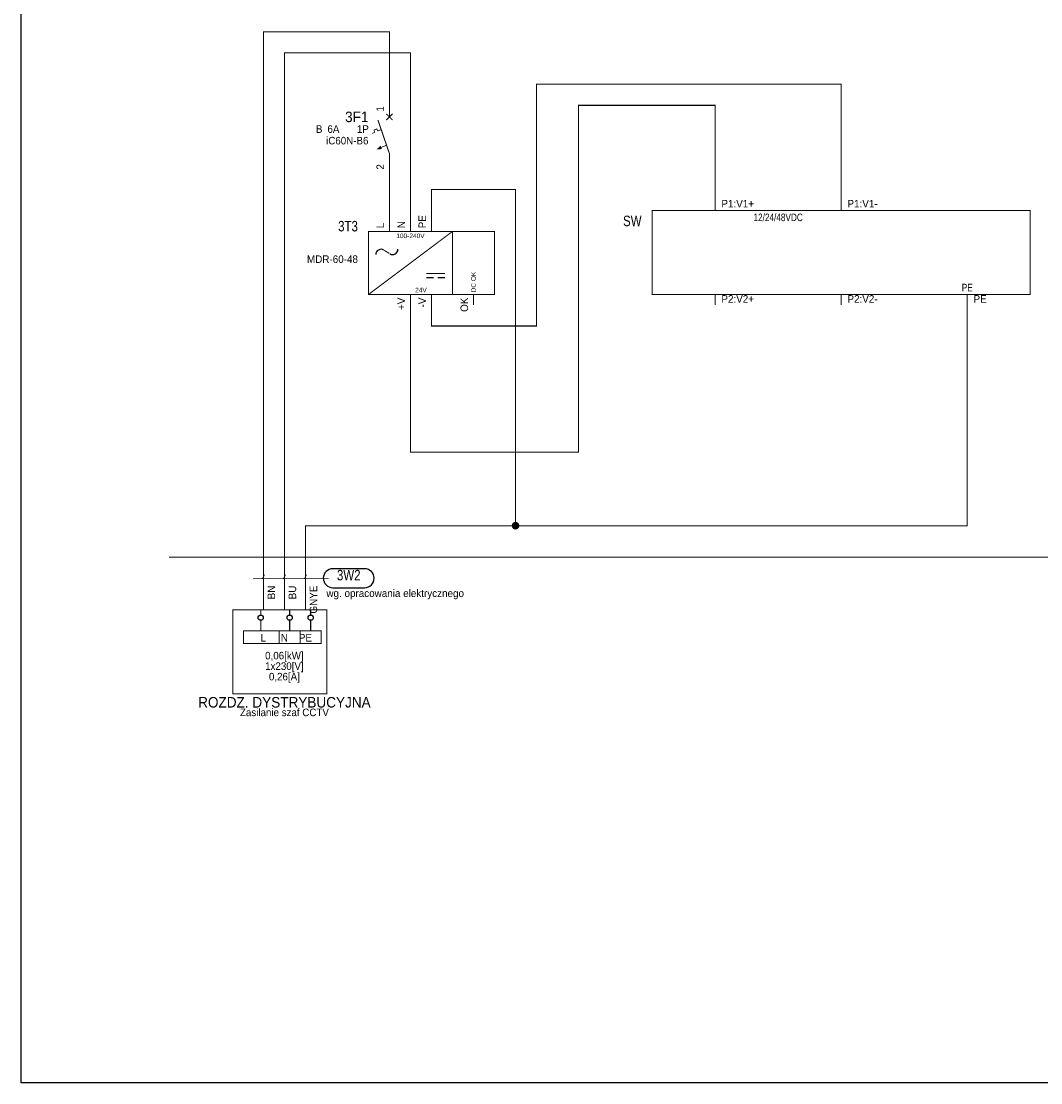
# Model space of a CAD drawing. Header units: millimetres. Extents: x -91 to 1961, y -1152 to 358.
# Tile 244 of 256: x 697 to 940, y -25 to 227. Entities that reach past the tile are written whole.
import ezdxf
from ezdxf.enums import TextEntityAlignment as Align

# ---------------------------------------------------------------- set-up
doc = ezdxf.new("R2010")
doc.units = ezdxf.units.MM
doc.header["$MEASUREMENT"] = 0
for name, pattern in [('1', [9, 7, -2]), ('10', [10, 5, -5]), ('2', [3, 1, -2]), ('9', [1.5, 0.5, -1])]:
    doc.linetypes.add(name, pattern=pattern)
doc.layers.get('0').update_dxf_attribs({"linetype": 'CONTINUOUS'})
doc.styles.add('ARIAL', font='ARIAL.ttf', dxfattribs={"height": 0.2})

# ---------------------------------------------------------------- blocks, each defined once
blk = doc.blocks.new('PCS0-17$2$0_STATE1', base_point=(312, 0))
at = {"color": 7, "linetype": 'Continuous', "const_width": 0.18}
blk.add_lwpolyline([(311.5, 0), (329.5, 0)], dxfattribs=at)
at = {"color": 7, "width": 0.784}
blk.add_attdef('', text='', height=2.5, dxfattribs=at).set_placement((309.5, 1.25), align=Align.TOP_RIGHT)
at = {"color": 7, "width": 1.96}
blk.add_attdef('PF0', text='', height=1, dxfattribs=at).set_placement((319.5, 0.5), align=Align.TOP_CENTER)
blk = doc.blocks.new('PCS3-0')
at = {"color": 7, "linetype": 'Continuous', "const_width": 0.25}
for points in [[(0, 0), (20.13, 0), (20.13, -20), (-2.26, -20), (-2.26, 0)], [(6.25, -5), (0.26, -5), (0.26, -8), (8.75, -8), (8.75, -5), (6.25, -5)]]:
    blk.add_lwpolyline(points, close=True, dxfattribs=at)
for points in [[(4.36, -1.25), (4.36, 0)], [(11.25, -1.25), (11.25, 0)], [(16.25, -1.25), (16.25, 0)], [(4.36, -2.5), (4.36, -5)], [(11.25, -2.5), (11.25, -5)], [(16.25, -2.5), (16.25, -5)], [(11.25, -5), (8.75, -5), (8.75, -8), (13.75, -8)], [(13.75, -5), (11.25, -5)], [(16.25, -5), (13.75, -5)], [(13.75, -8), (18.75, -8), (18.75, -5), (16.25, -5)], [(13.75, -5), (13.75, -8)]]:
    blk.add_lwpolyline(points, dxfattribs=at)
at = {"color": 7, "linetype": 'Continuous'}
for centre in [(4.36, -1.88), (11.25, -1.88), (16.25, -1.88)]:
    blk.add_circle(centre, 0.625, dxfattribs=at)
at = {"color": 5, "width": 0.924}
for tag, p in [('PN3', (3.03, -5.75)), ('PN4', (11.25, -5.75)), ('PN5', (16.25, -5.75)), ('', (10, -24.5))]:
    blk.add_attdef(tag, text='', height=1.8, dxfattribs=at).set_placement(p, align=Align.TOP_CENTER)
at = {"color": 7, "width": 0.924}
blk.add_attdef('', text='', height=2.5, dxfattribs=at).set_placement((10, -20.75), align=Align.TOP_CENTER)
blk = doc.blocks.new('PCS2-0_STATE1')
at = {"color": 7, "linetype": 'Continuous'}
for points, const_width in [([(0, 3.75), (0, 7.5)], 0.25), ([(0, -5), (-2.75, 3)], 0.25), ([(-0.75, 4.5), (0.75, 3)], 0.25), ([(-0.75, 3), (0.75, 4.5)], 0.25), ([(-3.5, 0.1), (-4.1, -0.2)], 0.18), ([(-2.8, 0.4), (-3, 0.9), (-3.7, 0.6), (-3.5, 0.1)], 0.18), ([(-2, 0.7), (-2.8, 0.4)], 0.18), ([(-0.691, -2.989), (-2.9, -3.9)], 0.18), ([(0, -5), (0, -10)], 0.25)]:
    blk.add_lwpolyline(points, dxfattribs=dict(at, const_width=const_width))
blk.add_solid([(-2.1, -3.1), (-3.1, -4), (-1.8, -3.9)], dxfattribs=at)
at = {"color": 5, "width": 0.933333, "flags": 1}
blk.add_attdef('PN0', text='', height=1.8, rotation=90, dxfattribs=at).set_placement((-0.75, 5), align=Align.BOTTOM_LEFT)
at = {"color": 7, "width": 0.924}
blk.add_attdef('', text='', height=2.5, dxfattribs=at).set_placement((-5, 5), align=Align.TOP_RIGHT)
at = {"color": 5, "width": 0.933333, "flags": 1}
blk.add_attdef('PN1', text='', height=1.8, rotation=90, dxfattribs=at).set_placement((-0.75, -7.5), align=Align.BOTTOM_RIGHT)
blk = doc.blocks.new('PCS7-0')
at = {"color": 7, "linetype": 'Continuous', "const_width": 0.25}
for points in [[(-10, 7.5), (-10, 10)], [(-5, 7.5), (-5, 10)], [(0, 7.5), (0, 10)], [(5, 7.5), (-15, -7.5)], [(5, -7.5), (5, 7.5)], [(-11.25, 3), (-10, 2.25)], [(-1.25, -2.5), (3.25, -2.5)], [(-1.25, -3.5), (0.5, -3.5)], [(1.5, -3.5), (3.25, -3.5)], [(-5, -10), (-5, -7.5)], [(0, -10), (0, -7.5)], [(10, -10), (10, -7.5)]]:
    blk.add_lwpolyline(points, dxfattribs=at)
blk.add_lwpolyline([(-15, -7.5), (15, -7.5), (15, 7.5), (-15, 7.5), (-15, -7.5)], close=True, dxfattribs=at)
at = {"color": 7, "linetype": 'Continuous'}
for centre, start, end in [((-12, 2), 60, 180), ((-9.25, 3.25), 240, 360)]:
    blk.add_arc(centre, 1.25, start, end, dxfattribs=at)
at = {"color": 5, "width": 0.933333}
for tag, p in [('PN0', (-10.75, 8.25)), ('PN1', (-5.75, 8.25)), ('PN2', (-0.75, 8.25))]:
    blk.add_attdef(tag, text='', height=1.8, rotation=90, dxfattribs=at).set_placement(p, align=Align.BOTTOM_LEFT)
at = {"color": 7, "width": 0.784}
blk.add_attdef('', text='', height=2.5, dxfattribs=at).set_placement((-17.5, 10), align=Align.TOP_RIGHT)
at = {"color": 5, "width": 0.933333}
for tag, p in [('PN3', (-5.75, -8.25)), ('PN4', (-0.75, -8.25)), ('PN5', (9.25, -8.25))]:
    blk.add_attdef(tag, text='', height=1.8, rotation=90, dxfattribs=at).set_placement(p, align=Align.BOTTOM_RIGHT)
blk = doc.blocks.new('PCS8-12')
at = {"color": 7, "linetype": 'Continuous', "const_width": 0.25}
blk.add_lwpolyline([(-45, 10), (45, 10), (45, -10), (-45, -10), (-45, 10)], close=True, dxfattribs=at)
for points in [[(-30, 12.5), (-30, 10)], [(0, 12.5), (0, 10)], [(-30, -12.5), (-30, -10)], [(0, -12.5), (0, -10)], [(30, -12.5), (30, -10)]]:
    blk.add_lwpolyline(points, dxfattribs=at)
at = {"color": 5, "width": 0.933333}
for tag, p in [('PN0', (-28.5, 12.5)), ('PN1', (1.5, 12.5))]:
    blk.add_attdef(tag, text='', height=1.8, dxfattribs=at).set_placement(p, align=Align.TOP_LEFT)
at = {"color": 7, "width": 0.784}
blk.add_attdef('', text='', height=2.5, dxfattribs=at).set_placement((-47.5, 8.75), align=Align.TOP_RIGHT)
at = {"color": 5, "width": 0.933333}
for tag, p in [('PN2', (-28.5, -12.5)), ('PN3', (1.5, -12.5)), ('PN4', (31.5, -12.5))]:
    blk.add_attdef(tag, text='', height=1.8, dxfattribs=at).set_placement(p, align=Align.BOTTOM_LEFT)

msp = doc.modelspace()

# ---------------------------------------------------------------- linework, layer by layer
at = {"color": 7, "true_color": 0xffffff}
msp.add_lwpolyline([(697.43, 259.24), (1115.65, 259.24), (1115.65, -25.1), (697.43, -25.1)], close=True, dxfattribs=at)
at = {"color": 7, "linetype": 'Continuous', "const_width": 0.25}
for points in [[(785.06, 208.41), (785.06, 224.91), (755.06, 224.91), (755.06, 94.91)], [(785.06, 190.91), (785.06, 179.91)], [(755.06, 87.41), (755.06, 94.91)]]:
    msp.add_lwpolyline(points, dxfattribs=at)
at = {"color": 5, "linetype": '1', "const_width": 0.25}
for points in [[(790.06, 179.91), (790.06, 219.91), (760.06, 219.91), (760.06, 94.91)], [(760.06, 87.41), (760.06, 94.91)]]:
    msp.add_lwpolyline(points, dxfattribs=at)
at = {"color": 7, "linetype": '9', "const_width": 0.25}
for points in [[(795.06, 159.91), (795.06, 154.91), (820.06, 154.91), (820.06, 212.41), (892.56, 212.41), (892.56, 184.91)], [(732.56, 99.91), (1020.06, 99.91)]]:
    msp.add_lwpolyline(points, dxfattribs=at)
at = {"color": 1, "linetype": '2', "const_width": 0.25}
msp.add_lwpolyline([(790.06, 159.91), (790.06, 124.91), (830.06, 124.91), (830.06, 207.41), (862.56, 207.41), (862.56, 184.91)], dxfattribs=at)
at = {"color": 3, "linetype": '10', "const_width": 0.25}
for points in [[(795.06, 179.91), (795.06, 187.41), (815.06, 187.41), (815.06, 107.41)], [(922.56, 159.91), (922.56, 107.41), (815.06, 107.41)], [(765.06, 94.91), (765.06, 107.41), (815.06, 107.41)], [(765.06, 87.41), (765.06, 94.91)]]:
    msp.add_lwpolyline(points, dxfattribs=at)
at = {"color": 3, "const_width": 1}
msp.add_lwpolyline([(815.46, 107.41), (815.45, 107.51), (815.41, 107.61), (815.34, 107.69), (815.26, 107.76), (815.17, 107.8), (815.06, 107.81), (814.96, 107.8), (814.86, 107.76), (814.78, 107.69), (814.72, 107.61), (814.68, 107.51), (814.66, 107.41), (814.68, 107.31), (814.72, 107.21), (814.78, 107.13), (814.86, 107.06), (814.96, 107.02), (815.06, 107.01), (815.17, 107.02), (815.26, 107.06), (815.34, 107.13), (815.41, 107.21), (815.45, 107.31), (815.46, 107.41)], close=True, dxfattribs=at)
at = {"color": 7}
for points in [[(779.16, 97.16), (771.56, 97.16)], [(771.56, 92.66), (779.16, 92.66)]]:
    msp.add_lwpolyline(points, dxfattribs=at)
at = {"color": 7, "linetype": 'Continuous'}
for centre, start, end in [((771.56, 94.91), 90, 270), ((779.16, 94.91), 270, 90)]:
    msp.add_arc(centre, 2.25, start, end, dxfattribs=at)

# ---------------------------------------------------------------- block references
ref = msp.add_blockref('PCS2-0_STATE1', (785.06, 200.91))
ref.add_attrib('', '3F1', dxfattribs={"color": 7, "height": 2.5, "style": 'ARIAL', "width": 0.924}).set_placement((780.06, 205.91), align=Align.TOP_RIGHT)
ref.add_attrib('DF1', '6A', dxfattribs={"color": 5, "height": 1.8, "style": 'ARIAL', "width": 0.924}).set_placement((770.31, 202.66), align=Align.TOP_LEFT)
ref.add_attrib('DF2', 'B', dxfattribs={"color": 5, "height": 1.8, "style": 'ARIAL', "width": 0.924}).set_placement((767.56, 202.66), align=Align.TOP_LEFT)
ref.add_attrib('DF3', '1P', dxfattribs={"color": 5, "height": 1.8, "style": 'ARIAL', "width": 0.924}).set_placement((777.31, 202.66), align=Align.TOP_LEFT)
ref.add_attrib('DF4', 'iC60N-B6', dxfattribs={"color": 5, "height": 1.8, "style": 'ARIAL', "width": 0.924}).set_placement((780.06, 199.91), align=Align.TOP_RIGHT)
ref.add_attrib('PN0', '1', dxfattribs={"color": 5, "height": 1.8, "rotation": 90, "style": 'ARIAL', "width": 0.933333}).set_placement((784.31, 205.91), align=Align.BOTTOM_LEFT)
ref.add_attrib('PN1', '2', dxfattribs={"color": 5, "height": 1.8, "rotation": 90, "style": 'ARIAL', "width": 0.933333}).set_placement((784.31, 193.41), align=Align.BOTTOM_RIGHT)
ref = msp.add_blockref('PCS8-12', (892.56, 172.41))
ref.add_attrib('', 'SW', dxfattribs={"color": 7, "height": 2.5, "style": 'ARIAL', "width": 0.784}).set_placement((845.06, 181.16), align=Align.TOP_RIGHT)
ref.add_attrib('PN0', 'P1:V1+', dxfattribs={"color": 5, "height": 1.8, "style": 'ARIAL', "width": 0.933333}).set_placement((864.06, 184.91), align=Align.TOP_LEFT)
ref.add_attrib('PF0', '12/24/48VDC', dxfattribs={"color": 5, "height": 1.8, "style": 'ARIAL', "width": 0.777778}).set_placement((877.56, 181.66), align=Align.TOP_CENTER)
ref.add_attrib('PN1', 'P1:V1-', dxfattribs={"color": 5, "height": 1.8, "style": 'ARIAL', "width": 0.933333}).set_placement((894.06, 184.91), align=Align.TOP_LEFT)
ref.add_attrib('PF1', '12/24/48VDC', dxfattribs={"color": 5, "height": 1.8, "style": 'ARIAL', "width": 0.777778}).set_placement((877.56, 181.66), align=Align.TOP_CENTER)
ref.add_attrib('PN2', 'P2:V2+', dxfattribs={"color": 5, "height": 1.8, "style": 'ARIAL', "width": 0.933333}).set_placement((864.06, 159.91), align=Align.BOTTOM_LEFT)
ref.add_attrib('PN3', 'P2:V2-', dxfattribs={"color": 5, "height": 1.8, "style": 'ARIAL', "width": 0.933333}).set_placement((894.06, 159.91), align=Align.BOTTOM_LEFT)
ref.add_attrib('PN4', 'PE', dxfattribs={"color": 5, "height": 1.8, "style": 'ARIAL', "width": 0.933333}).set_placement((924.06, 159.91), align=Align.BOTTOM_LEFT)
ref.add_attrib('PF4', 'PE', dxfattribs={"color": 5, "height": 1.8, "style": 'ARIAL', "width": 0.777778}).set_placement((922.56, 164.96), align=Align.TOP_CENTER)
ref = msp.add_blockref('PCS7-0', (795.06, 169.91))
ref.add_attrib('', '3T3', dxfattribs={"color": 7, "height": 2.5, "style": 'ARIAL', "width": 0.784}).set_placement((777.56, 179.91), align=Align.TOP_RIGHT)
ref.add_attrib('ST', 'MDR-60-48', dxfattribs={"color": 5, "height": 1.8, "style": 'ARIAL', "width": 0.933333}).set_placement((777.56, 171.71), align=Align.TOP_RIGHT)
ref.add_attrib('PN0', 'L', dxfattribs={"color": 5, "height": 1.8, "rotation": 90, "style": 'ARIAL', "width": 0.933333}).set_placement((784.31, 178.16), align=Align.BOTTOM_LEFT)
ref.add_attrib('PF0', '100-240V', dxfattribs={"color": 5, "height": 1.1, "style": 'ARIAL', "width": 0.924}).set_placement((790.06, 176.91), align=Align.TOP_CENTER)
ref.add_attrib('PN1', 'N', dxfattribs={"color": 5, "height": 1.8, "rotation": 90, "style": 'ARIAL', "width": 0.933333}).set_placement((789.31, 178.16), align=Align.BOTTOM_LEFT)
ref.add_attrib('PF1', '100-240V', dxfattribs={"color": 5, "height": 1.1, "style": 'ARIAL', "width": 0.924}).set_placement((790.06, 176.91), align=Align.TOP_CENTER)
ref.add_attrib('PN2', 'PE', dxfattribs={"color": 5, "height": 1.8, "rotation": 90, "style": 'ARIAL', "width": 0.933333}).set_placement((794.31, 178.16), align=Align.BOTTOM_LEFT)
ref.add_attrib('PN3', '+V', dxfattribs={"color": 5, "height": 1.8, "rotation": 90, "style": 'ARIAL', "width": 0.933333}).set_placement((789.31, 161.66), align=Align.BOTTOM_RIGHT)
ref.add_attrib('PF3', '24V', dxfattribs={"color": 5, "height": 1.1, "style": 'ARIAL', "width": 0.924}).set_placement((792.56, 164.01), align=Align.TOP_CENTER)
ref.add_attrib('PN4', '-V', dxfattribs={"color": 5, "height": 1.8, "rotation": 90, "style": 'ARIAL', "width": 0.933333}).set_placement((794.31, 161.66), align=Align.BOTTOM_RIGHT)
ref.add_attrib('PF4', '24V', dxfattribs={"color": 5, "height": 1.1, "style": 'ARIAL', "width": 0.924}).set_placement((792.56, 164.01), align=Align.TOP_CENTER)
ref.add_attrib('PN5', 'OK', dxfattribs={"color": 5, "height": 1.8, "rotation": 90, "style": 'ARIAL', "width": 0.933333}).set_placement((804.31, 161.66), align=Align.BOTTOM_RIGHT)
ref.add_attrib('PF5', 'DC OK', dxfattribs={"color": 5, "height": 1.1, "rotation": 90, "style": 'ARIAL', "width": 0.924}).set_placement((804.51, 162.91), align=Align.TOP_LEFT)
ref = msp.add_blockref('PCS0-17$2$0_STATE1', (770.06, 94.91), dxfattribs=dict(rotation=180))
ref.add_attrib('', '3W2', dxfattribs={"color": 7, "height": 2.5, "style": 'ARIAL', "width": 0.784}).set_placement((772.56, 93.66), align=Align.BOTTOM_LEFT)
ref.add_attrib('ST', 'wg. opracowania elektrycznego', dxfattribs={"color": 5, "height": 1.8, "style": 'ARIAL', "width": 0.933333}).set_placement((770.06, 89.91), align=Align.BOTTOM_LEFT)
ref.add_attrib('PN0', 'BN', dxfattribs={"color": 5, "height": 1.8, "rotation": 90, "style": 'ARIAL', "width": 0.933333}).set_placement((756.06, 93.16), align=Align.TOP_RIGHT)
ref.add_attrib('PF0', '/', dxfattribs={"color": 7, "height": 1, "style": 'ARIAL', "width": 1.96}).set_placement((755.06, 94.41), align=Align.BOTTOM_CENTER)
ref.add_attrib('PN1', 'BU', dxfattribs={"color": 5, "height": 1.8, "rotation": 90, "style": 'ARIAL', "width": 0.933333}).set_placement((761.06, 93.16), align=Align.TOP_RIGHT)
ref.add_attrib('PF1', '/', dxfattribs={"color": 7, "height": 1, "style": 'ARIAL', "width": 1.96}).set_placement((760.06, 94.41), align=Align.BOTTOM_CENTER)
ref.add_attrib('PN2', 'GNYE', dxfattribs={"color": 5, "height": 1.8, "rotation": 90, "style": 'ARIAL', "width": 0.933333}).set_placement((766.06, 93.16), align=Align.TOP_RIGHT)
ref.add_attrib('PF2', '/', dxfattribs={"color": 7, "height": 1, "style": 'ARIAL', "width": 1.96}).set_placement((765.06, 94.41), align=Align.BOTTOM_CENTER)
ref = msp.add_blockref('PCS3-0', (750.06, 87.41))
ref.add_attrib('', 'ROZDZ. DYSTRYBUCYJNA', dxfattribs={"color": 7, "height": 2.5, "style": 'ARIAL', "width": 0.924}).set_placement((760.06, 66.66), align=Align.TOP_CENTER)
ref.add_attrib('', 'Zasilanie szaf CCTV', dxfattribs={"color": 5, "height": 1.8, "style": 'ARIAL', "width": 0.924}).set_placement((760.06, 63.91), align=Align.TOP_CENTER)
ref.add_attrib('DF0', '0,26[A]', dxfattribs={"color": 5, "height": 1.8, "style": 'ARIAL', "width": 0.924}).set_placement((760.06, 72.41), align=Align.TOP_CENTER)
ref.add_attrib('DF1', '0,06[kW]', dxfattribs={"color": 5, "height": 1.8, "style": 'ARIAL', "width": 0.924}).set_placement((760.06, 77.41), align=Align.TOP_CENTER)
ref.add_attrib('DF2', '1x230[V]', dxfattribs={"color": 5, "height": 1.8, "style": 'ARIAL', "width": 0.924}).set_placement((760.06, 74.91), align=Align.TOP_CENTER)
ref.add_attrib('PN3', 'L', dxfattribs={"color": 5, "height": 1.8, "style": 'ARIAL', "width": 0.924}).set_placement((755.06, 81.66), align=Align.TOP_CENTER)
ref.add_attrib('PN4', 'N', dxfattribs={"color": 5, "height": 1.8, "style": 'ARIAL', "width": 0.924}).set_placement((760.06, 81.66), align=Align.TOP_CENTER)
ref.add_attrib('PN5', 'PE', dxfattribs={"color": 5, "height": 1.8, "style": 'ARIAL', "width": 0.924}).set_placement((765.06, 81.66), align=Align.TOP_CENTER)

doc.saveas('drawing.dxf')
